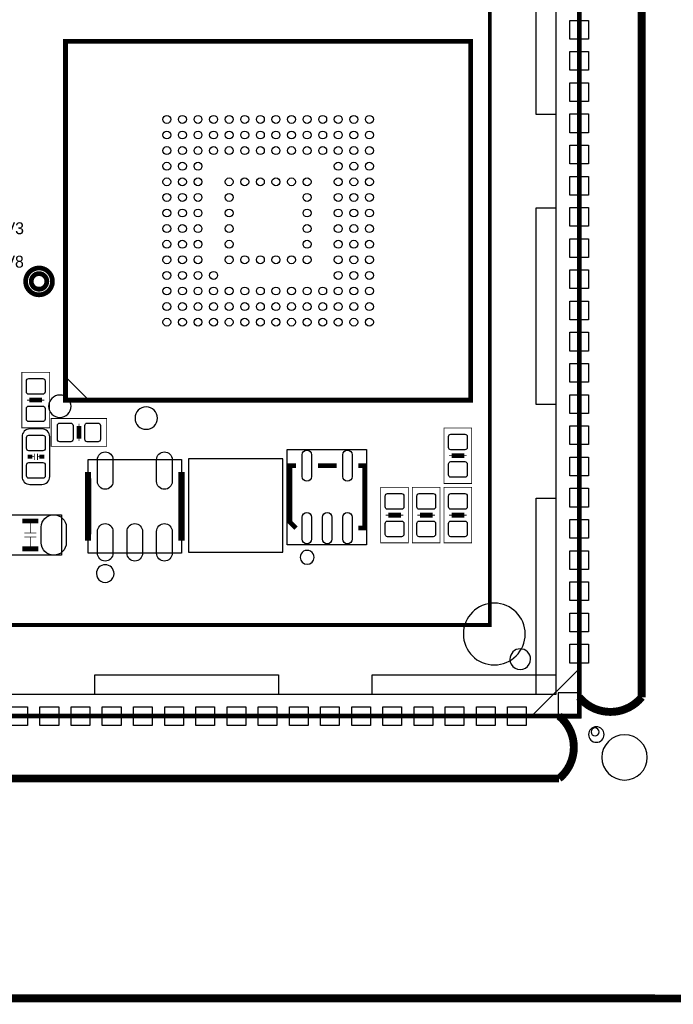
# Model space of a CAD drawing. Extents: x -9 to 199, y -9 to 108.
# Tile 2 of 7: x 25 to 46, y -9 to 22. Entities that reach past the tile are written whole.
import ezdxf
from ezdxf.enums import TextEntityAlignment as Align

# ---------------------------------------------------------------- set-up
doc = ezdxf.new("R2010")
doc.units = 0
for name, color, linetype in [('BG_OUTLINE', 7, 'CONTINUOUS'), ('BG_SILKSCREEN_TOP', 7, 'CONTINUOUS'), ('PG_ASSEMBLY_TOP', 96, 'CONTINUOUS'), ('PG_SILKSCREEN_TOP', 254, 'CONTINUOUS'), ('PIN_TOP', 100, 'CONTINUOUS')]:
    doc.layers.add(name, color=color, linetype=linetype)

msp = doc.modelspace()

# ---------------------------------------------------------------- linework, layer by layer
at = {"layer": 'BG_OUTLINE', "const_width": 0.254}
for points in [[(-7.03199, -9.031986), (197.06971, -9.113266, 0.414214), (199.069706, -7.11327), (199.069706, 105.7402, 0.414214), (197.06971, 107.740196), (4.275836, 107.821476)], [(45.002196, 0.604266), (45.002196, 44.355258, 0.471577), (43.000168, 44.355258)], [(43.000168, 0.604266, 0.471577), (45.002196, 0.604266)], [(0.604266, -2.002028), (42.355262, -2.002028, 0.471577), (42.355262, 0)]]:
    msp.add_lwpolyline(points, format="xyb", dxfattribs=at)
at = {"layer": 'BG_OUTLINE'}
msp.add_lwpolyline([(0, 45.000164), (0, 0), (43.000168, 0), (43.000168, 45.000164)], close=True, dxfattribs=at)
for points in [[(43.799506, -0.592328, 1), (43.299634, -0.592328)], [(43.299634, -0.592328, 1), (43.799506, -0.592328)], [(43.635168, -0.508, 1), (43.381168, -0.508)], [(43.381168, -0.508, 1), (43.635168, -0.508)]]:
    msp.add_lwpolyline(points, format="xyb", dxfattribs=at)
at = {"layer": 'BG_SILKSCREEN_TOP', "const_width": 0.0254}
msp.add_lwpolyline([(30.471872, 8.25627), (33.471866, 8.25627), (33.471866, 5.256276), (30.471872, 5.256276), (30.471872, 8.25627)], dxfattribs=at)
at = {"layer": 'BG_SILKSCREEN_TOP'}
for points in [[(30.46476, 8.24738), (30.46476, 5.25018), (33.48736, 5.25018), (33.48736, 8.24738)], [(43.000168, 1.517142), (43.000168, 0), (41.53662, 0), (41.53662, 0.056388), (42.997374, 1.517142)]]:
    msp.add_lwpolyline(points, close=True, dxfattribs=at)
msp.add_lwpolyline([(41.266364, 2.629408, 1), (39.282624, 2.629408, 1)], format="xyb", close=True, dxfattribs=at)
at = {"layer": 'PG_ASSEMBLY_TOP'}
for points in [[(43.000168, 0), (43.000168, 45.000164), (0, 45.000164), (0, 0), (43.000168, 0)], [(0.754888, 0.6858), (0.754888, 44.18584), (42.254932, 44.18584), (42.254932, 0.6858), (0.754888, 0.6858)], [(33.630108, 5.747258), (33.630108, 8.541258), (36.170108, 8.541258), (36.170108, 5.493258), (33.630108, 5.493258), (33.630108, 5.874258)], [(27.241754, 5.218684), (27.241754, 8.218932), (30.242002, 8.218932), (30.242002, 5.218684), (27.241754, 5.218684)], [(26.390092, 5.154422), (24.390096, 5.154422), (24.390096, 6.454394), (26.390092, 6.454394), (26.390092, 5.154422)]]:
    msp.add_lwpolyline(points, dxfattribs=at)
msp.add_lwpolyline([(39.520114, 10.124948), (39.520114, 21.625052), (26.519886, 21.625052), (26.519886, 10.124948)], close=True, dxfattribs=at)
at = {"layer": 'PG_ASSEMBLY_TOP', "const_width": 0.1524}
msp.add_lwpolyline([(25.91943, 13.932408, 1), (25.419558, 13.932408, 1), (25.91943, 13.932408)], format="xyb", dxfattribs=at)
at = {"layer": 'PG_ASSEMBLY_TOP', "const_width": 0.0254}
for points in [[(25.118314, 9.238488), (26.007314, 9.238488), (26.007314, 11.016488), (25.118314, 11.016488), (25.118314, 9.238488)], [(25.283414, 10.127488), (25.410414, 10.127488)], [(25.410414, 10.076688), (25.715214, 10.076688), (25.715214, 10.178288), (25.410414, 10.178288), (25.410414, 10.076688)], [(25.842214, 10.127488), (25.715214, 10.127488)], [(27.8384, 8.6487), (27.8384, 9.5377), (26.0604, 9.5377), (26.0604, 8.6487), (27.8384, 8.6487)], [(27.0002, 8.9408), (27.0002, 9.2456), (26.8986, 9.2456), (26.8986, 8.9408), (27.0002, 8.9408)], [(26.9494, 9.3726), (26.9494, 9.2456)], [(39.550594, 9.233408), (38.661594, 9.233408), (38.661594, 7.455408), (39.550594, 7.455408), (39.550594, 9.233408)], [(26.9494, 8.8138), (26.9494, 8.9408)], [(25.390094, 8.313928), (25.517094, 8.313928)], [(25.517094, 8.212328), (25.517094, 8.415528)], [(25.618694, 8.212328), (25.618694, 8.415528)], [(25.618694, 8.313928), (25.745694, 8.313928)], [(38.826694, 8.344408), (38.953694, 8.344408)], [(39.258494, 8.395208), (38.953694, 8.395208), (38.953694, 8.293608), (39.258494, 8.293608), (39.258494, 8.395208)], [(39.385494, 8.344408), (39.258494, 8.344408)], [(36.629594, 5.550408), (37.518594, 5.550408), (37.518594, 7.328408), (36.629594, 7.328408), (36.629594, 5.550408)], [(37.645594, 5.550408), (38.534594, 5.550408), (38.534594, 7.328408), (37.645594, 7.328408), (37.645594, 5.550408)], [(38.661594, 5.550408), (39.550594, 5.550408), (39.550594, 7.328408), (38.661594, 7.328408), (38.661594, 5.550408)], [(36.794694, 6.439408), (36.921694, 6.439408)], [(36.921694, 6.388608), (37.226494, 6.388608), (37.226494, 6.490208), (36.921694, 6.490208), (36.921694, 6.388608)], [(37.353494, 6.439408), (37.226494, 6.439408)], [(37.810694, 6.439408), (37.937694, 6.439408)], [(37.937694, 6.388608), (38.242494, 6.388608), (38.242494, 6.490208), (37.937694, 6.490208), (37.937694, 6.388608)], [(38.369494, 6.439408), (38.242494, 6.439408)], [(38.826694, 6.439408), (38.953694, 6.439408)], [(38.953694, 6.388608), (39.258494, 6.388608), (39.258494, 6.490208), (38.953694, 6.490208), (38.953694, 6.388608)], [(39.385494, 6.439408), (39.258494, 6.439408)], [(25.390094, 6.185408), (25.390094, 5.867908)], [(25.390094, 5.867908), (25.390094, 6.121908)], [(25.580594, 5.867908), (25.199594, 5.867908)], [(25.580594, 5.740908), (25.199594, 5.740908)], [(25.390094, 5.423408), (25.390094, 5.740908)]]:
    msp.add_lwpolyline(points, dxfattribs=at)
at = {"layer": 'PG_ASSEMBLY_TOP'}
for points in [[(29.467556, 9.5504, 1), (28.749244, 9.5504, 1)], [(41.438322, 1.823212, 1), (40.776898, 1.823028, 1)]]:
    msp.add_lwpolyline(points, format="xyb", close=True, dxfattribs=at)
msp.add_lwpolyline([(25.377394, 7.424928), (25.758394, 7.424928, 0.414214), (26.012394, 7.678928), (26.012394, 8.948928, 0.414214), (25.758394, 9.202928), (25.377394, 9.202928, 0.414214), (25.123394, 8.948928), (25.123394, 7.678928, 0.414214), (25.377394, 7.424928)], format="xyb", dxfattribs=at)
at = {"layer": 'PG_SILKSCREEN_TOP'}
for points, const_width in [([(43.000168, 0), (43.000168, 45.000164), (0, 45.000164), (0, 0), (43.000168, 0)], 0.1524), ([(0, 43.603164), (0, 0), (43.000168, 0), (43.000168, 45.000164), (0, 45.000164), (0, 43.603164)], 0.1524), ([(2.921, 40.132), (2.921, 42.037), (40.132, 42.037), (40.132, 2.921), (2.921, 2.921), (2.921, 40.132)], 0.127), ([(39.520114, 10.124948), (39.520114, 21.625052), (26.519886, 21.625052), (26.519886, 10.124948), (39.520114, 10.124948)], 0.1524), ([(25.766014, 10.127488), (25.359614, 10.127488)], 0.1524), ([(26.9494, 9.2964), (26.9494, 8.89)], 0.1524), ([(25.377394, 8.377428), (25.377394, 8.250428)], 0.1524), ([(25.758394, 8.250428), (25.758394, 8.377428)], 0.1524), ([(38.902894, 8.344408), (39.309294, 8.344408)], 0.1524), ([(33.915096, 6.024372), (33.715198, 6.22427), (33.715198, 8.024368), (33.915096, 8.024368)], 0.1524), ([(34.61512, 8.024368), (35.215068, 8.024368)], 0.1524), ([(35.915092, 6.024372), (36.11499, 6.024372), (36.11499, 8.024368), (35.915092, 8.024368)], 0.1524), ([(27.34183, 5.71881), (27.241754, 5.71881), (27.241754, 7.718806), (27.34183, 7.718806)], 0.2032), ([(30.141926, 5.71881), (30.242002, 5.71881), (30.242002, 7.718806), (30.141926, 7.718806)], 0.2032), ([(25.644094, 6.248908), (25.136094, 6.248908)], 0.1524), ([(37.277294, 6.439408), (36.870894, 6.439408)], 0.1524), ([(38.293294, 6.439408), (37.886894, 6.439408)], 0.1524), ([(39.309294, 6.439408), (38.902894, 6.439408)], 0.1524), ([(25.644094, 5.359908), (25.136094, 5.359908)], 0.1524)]:
    msp.add_lwpolyline(points, dxfattribs=dict(at, const_width=const_width))
at = {"layer": 'PG_SILKSCREEN_TOP', "const_width": 0.1524}
msp.add_lwpolyline([(26.099516, 13.932408, 1), (25.239472, 13.932408, 1), (26.099516, 13.932408)], format="xyb", dxfattribs=at)
at = {"layer": 'PG_SILKSCREEN_TOP'}
for points in [[(26.519886, 10.87501), (27.269948, 10.124948), (26.519886, 10.124948)], [(43.064684, -0.055118), (43.064684, 0.739648), (42.321734, 0.739648), (42.321734, -0.055118)]]:
    msp.add_lwpolyline(points, close=True, dxfattribs=at)
for points in [[(26.696416, 9.92886, 1), (25.978104, 9.92886, 1)], [(34.492692, 5.086858, 1), (34.045776, 5.086798, 1)], [(28.07462, 4.568698, 1), (27.509136, 4.568918, 1)], [(45.18152, -1.325118, 1), (43.726608, -1.325118, 1)]]:
    msp.add_lwpolyline(points, format="xyb", close=True, dxfattribs=at)
at = {"layer": 'PIN_TOP'}
for points in [[(41.619932, 19.285966), (41.619932, 25.585928), (42.254932, 25.585928), (42.254932, 19.285966)], [(43.300142, 22.29993), (43.300142, 21.699982), (42.700194, 21.699982), (42.700194, 22.29993)], [(43.300142, 21.299932), (43.300142, 20.699984), (42.700194, 20.699984), (42.700194, 21.299932)], [(43.300142, 20.299934), (43.300142, 19.699986), (42.700194, 19.699986), (42.700194, 20.299934)], [(43.300142, 19.299936), (43.300142, 18.699988), (42.700194, 18.699988), (42.700194, 19.299936)], [(43.300142, 18.299938), (43.300142, 17.69999), (42.700194, 17.69999), (42.700194, 18.299938)], [(43.300142, 17.29994), (43.300142, 16.699992), (42.700194, 16.699992), (42.700194, 17.29994)], [(41.619932, 9.985756), (41.619932, 16.285718), (42.254932, 16.285718), (42.254932, 9.985756)], [(43.300142, 16.299942), (43.300142, 15.699994), (42.700194, 15.699994), (42.700194, 16.299942)], [(43.300142, 15.299944), (43.300142, 14.699996), (42.700194, 14.699996), (42.700194, 15.299944)], [(43.300142, 14.299946), (43.300142, 13.699998), (42.700194, 13.699998), (42.700194, 14.299946)], [(43.300142, 13.299948), (43.300142, 12.7), (42.700194, 12.7), (42.700194, 13.299948)], [(43.300142, 12.29995), (43.300142, 11.700002), (42.700194, 11.700002), (42.700194, 12.29995)], [(43.300142, 11.299952), (43.300142, 10.700004), (42.700194, 10.700004), (42.700194, 11.299952)], [(43.300142, 10.299954), (43.300142, 9.700006), (42.700194, 9.700006), (42.700194, 10.299954)], [(43.300142, 9.299956), (43.300142, 8.700008), (42.700194, 8.700008), (42.700194, 9.299956)], [(43.300142, 8.299958), (43.300142, 7.70001), (42.700194, 7.70001), (42.700194, 8.299958)], [(43.300142, 7.29996), (43.300142, 6.700012), (42.700194, 6.700012), (42.700194, 7.29996)], [(41.619932, 0.6858), (41.619932, 6.985762), (42.254932, 6.985762), (42.254932, 0.6858)], [(43.300142, 6.299962), (43.300142, 5.700014), (42.700194, 5.700014), (42.700194, 6.299962)], [(43.300142, 5.299964), (43.300142, 4.700016), (42.700194, 4.700016), (42.700194, 5.299964)], [(43.300142, 4.299966), (43.300142, 3.700018), (42.700194, 3.700018), (42.700194, 4.299966)], [(43.300142, 3.299968), (43.300142, 2.70002), (42.700194, 2.70002), (42.700194, 3.299968)], [(43.300142, 2.29997), (43.300142, 1.700022), (42.700194, 1.700022), (42.700194, 2.29997)], [(27.455114, 0.6858), (27.455114, 1.3208), (33.355026, 1.3208), (33.355026, 0.6858)], [(36.35502, 0.6858), (36.35502, 1.3208), (42.254932, 1.3208), (42.254932, 0.6858)], [(24.70023, 0.299974), (25.300178, 0.299974), (25.300178, -0.299974), (24.70023, -0.299974)], [(25.700228, 0.299974), (26.300176, 0.299974), (26.300176, -0.299974), (25.700228, -0.299974)], [(26.700226, 0.299974), (27.300174, 0.299974), (27.300174, -0.299974), (26.700226, -0.299974)], [(27.700224, 0.299974), (28.300172, 0.299974), (28.300172, -0.299974), (27.700224, -0.299974)], [(28.700222, 0.299974), (29.30017, 0.299974), (29.30017, -0.299974), (28.700222, -0.299974)], [(29.70022, 0.299974), (30.300168, 0.299974), (30.300168, -0.299974), (29.70022, -0.299974)], [(30.700218, 0.299974), (31.300166, 0.299974), (31.300166, -0.299974), (30.700218, -0.299974)], [(31.700216, 0.299974), (32.300164, 0.299974), (32.300164, -0.299974), (31.700216, -0.299974)], [(32.700214, 0.299974), (33.300162, 0.299974), (33.300162, -0.299974), (32.700214, -0.299974)], [(33.700212, 0.299974), (34.30016, 0.299974), (34.30016, -0.299974), (33.700212, -0.299974)], [(34.70021, 0.299974), (35.300158, 0.299974), (35.300158, -0.299974), (34.70021, -0.299974)], [(35.700208, 0.299974), (36.300156, 0.299974), (36.300156, -0.299974), (35.700208, -0.299974)], [(36.700206, 0.299974), (37.300154, 0.299974), (37.300154, -0.299974), (36.700206, -0.299974)], [(37.700204, 0.299974), (38.300152, 0.299974), (38.300152, -0.299974), (37.700204, -0.299974)], [(38.700202, 0.299974), (39.30015, 0.299974), (39.30015, -0.299974), (38.700202, -0.299974)], [(39.7002, 0.299974), (40.300148, 0.299974), (40.300148, -0.299974), (39.7002, -0.299974)], [(40.700198, 0.299974), (41.300146, 0.299974), (41.300146, -0.299974), (40.700198, -0.299974)]]:
    msp.add_lwpolyline(points, close=True, dxfattribs=at)
for points in [[(25.862788, 10.742422), (25.862788, 10.39241, -0.415686), (25.787858, 10.31748), (25.33777, 10.31748, -0.415686), (25.26284, 10.39241), (25.26284, 10.742422, -0.415686), (25.33777, 10.817352), (25.787858, 10.817352, -0.415686)], [(25.862788, 9.862566), (25.862788, 9.512554, -0.415686), (25.787858, 9.437624), (25.33777, 9.437624, -0.415686), (25.26284, 9.512554), (25.26284, 9.862566, -0.415686), (25.33777, 9.937496), (25.787858, 9.937496, -0.415686)], [(26.334466, 9.393174), (26.684478, 9.393174, -0.415686), (26.759408, 9.318244), (26.759408, 8.868156, -0.415686), (26.684478, 8.793226), (26.334466, 8.793226, -0.415686), (26.259536, 8.868156), (26.259536, 9.318244, -0.415686)], [(27.214322, 9.393174), (27.564334, 9.393174, -0.415686), (27.639264, 9.318244), (27.639264, 8.868156, -0.415686), (27.564334, 8.793226), (27.214322, 8.793226, -0.415686), (27.139392, 8.868156), (27.139392, 9.318244, -0.415686)], [(25.867868, 8.928862), (25.867868, 8.57885, -0.415686), (25.792938, 8.50392), (25.34285, 8.50392, -0.415686), (25.26792, 8.57885), (25.26792, 8.928862, -0.415686), (25.34285, 9.003792), (25.792938, 9.003792, -0.415686)], [(38.80612, 8.60933), (38.80612, 8.959342, -0.415686), (38.88105, 9.034272), (39.331138, 9.034272, -0.415686), (39.406068, 8.959342), (39.406068, 8.60933, -0.415686), (39.331138, 8.5344), (38.88105, 8.5344, -0.415686)], [(34.415095, 8.37438), (34.415095, 7.674356, -1), (34.115121, 7.674356), (34.115121, 8.37438, -1)], [(35.715067, 8.37438), (35.715067, 7.674356, -1), (35.415093, 7.674356), (35.415093, 8.37438, -1)], [(28.041981, 8.218805), (28.041981, 7.519035, -1), (27.541855, 7.519035), (27.541855, 8.218805, -1)], [(29.941901, 8.218805), (29.941901, 7.519035, -1), (29.441775, 7.519035), (29.441775, 8.218805, -1)], [(25.867868, 8.049006), (25.867868, 7.698994, -0.415686), (25.792938, 7.624064), (25.34285, 7.624064, -0.415686), (25.26792, 7.698994), (25.26792, 8.049006, -0.415686), (25.34285, 8.123936), (25.792938, 8.123936, -0.415686)], [(38.80612, 7.729474), (38.80612, 8.079486, -0.415686), (38.88105, 8.154416), (39.331138, 8.154416, -0.415686), (39.406068, 8.079486), (39.406068, 7.729474, -0.415686), (39.331138, 7.654544), (38.88105, 7.654544, -0.415686)], [(37.374068, 7.054342), (37.374068, 6.70433, -0.415686), (37.299138, 6.6294), (36.84905, 6.6294, -0.415686), (36.77412, 6.70433), (36.77412, 7.054342, -0.415686), (36.84905, 7.129272), (37.299138, 7.129272, -0.415686)], [(38.390068, 7.054342), (38.390068, 6.70433, -0.415686), (38.315138, 6.6294), (37.86505, 6.6294, -0.415686), (37.79012, 6.70433), (37.79012, 7.054342, -0.415686), (37.86505, 7.129272), (38.315138, 7.129272, -0.415686)], [(39.406068, 7.054342), (39.406068, 6.70433, -0.415686), (39.331138, 6.6294), (38.88105, 6.6294, -0.415686), (38.80612, 6.70433), (38.80612, 7.054342, -0.415686), (38.88105, 7.129272), (39.331138, 7.129272, -0.415686)], [(25.743154, 5.554472), (25.743154, 6.054344, -1), (26.543254, 6.054344), (26.543254, 5.554472, -1)], [(34.415095, 6.374384), (34.415095, 5.67436, -1), (34.115121, 5.67436), (34.115121, 6.374384, -1)], [(35.065081, 6.374384), (35.065081, 5.67436, -1), (34.765107, 5.67436), (34.765107, 6.374384, -1)], [(35.715067, 6.374384), (35.715067, 5.67436, -1), (35.415093, 5.67436), (35.415093, 6.374384, -1)], [(28.041981, 5.918581), (28.041981, 5.218811, -1), (27.541855, 5.218811), (27.541855, 5.918581, -1)], [(28.991941, 5.918581), (28.991941, 5.218811, -1), (28.491815, 5.218811), (28.491815, 5.918581, -1)], [(29.941901, 5.918581), (29.941901, 5.218811, -1), (29.441775, 5.218811), (29.441775, 5.918581, -1)], [(37.374068, 6.174486), (37.374068, 5.824474, -0.415686), (37.299138, 5.749544), (36.84905, 5.749544, -0.415686), (36.77412, 5.824474), (36.77412, 6.174486, -0.415686), (36.84905, 6.249416), (37.299138, 6.249416, -0.415686)], [(38.390068, 6.174486), (38.390068, 5.824474, -0.415686), (38.315138, 5.749544), (37.86505, 5.749544, -0.415686), (37.79012, 5.824474), (37.79012, 6.174486, -0.415686), (37.86505, 6.249416), (38.315138, 6.249416, -0.415686)], [(39.406068, 6.174486), (39.406068, 5.824474, -0.415686), (39.331138, 5.749544), (38.88105, 5.749544, -0.415686), (38.80612, 5.824474), (38.80612, 6.174486, -0.415686), (38.88105, 6.249416), (39.331138, 6.249416, -0.415686)]]:
    msp.add_lwpolyline(points, format="xyb", close=True, dxfattribs=at)
for centre, radius in [((29.77007, 19.12493), 0.127), ((30.269942, 19.12493), 0.127), ((30.770068, 19.12493), 0.127), ((31.26994, 19.12493), 0.127), ((31.770066, 19.12493), 0.127), ((32.269938, 19.12493), 0.127), ((32.770064, 19.12493), 0.127), ((33.269936, 19.12493), 0.127), ((33.770062, 19.12493), 0.127), ((34.269934, 19.12493), 0.127), ((34.77006, 19.12493), 0.127), ((35.269932, 19.12493), 0.127), ((35.770058, 19.12493), 0.127), ((36.26993, 19.12493), 0.127), ((29.77007, 18.625058), 0.127), ((30.269942, 18.625058), 0.127), ((30.770068, 18.625058), 0.127), ((31.26994, 18.625058), 0.127), ((31.770066, 18.625058), 0.127), ((32.269938, 18.625058), 0.127), ((32.770064, 18.625058), 0.127), ((33.269936, 18.625058), 0.127), ((33.770062, 18.625058), 0.127), ((34.269934, 18.625058), 0.127), ((34.77006, 18.625058), 0.127), ((35.269932, 18.625058), 0.127), ((35.770058, 18.625058), 0.127), ((36.26993, 18.625058), 0.127), ((29.77007, 18.124932), 0.127), ((30.269942, 18.124932), 0.127), ((30.770068, 18.124932), 0.127), ((31.26994, 18.124932), 0.127), ((31.770066, 18.124932), 0.127), ((32.269938, 18.124932), 0.127), ((32.770064, 18.124932), 0.127), ((33.269936, 18.124932), 0.127), ((33.770062, 18.124932), 0.127), ((34.269934, 18.124932), 0.127), ((34.77006, 18.124932), 0.127), ((35.269932, 18.124932), 0.127), ((35.770058, 18.124932), 0.127), ((36.26993, 18.124932), 0.127), ((29.77007, 17.62506), 0.127), ((30.269942, 17.62506), 0.127), ((30.770068, 17.62506), 0.127), ((35.269932, 17.62506), 0.127), ((35.770058, 17.62506), 0.127), ((36.26993, 17.62506), 0.127), ((29.77007, 17.124934), 0.127), ((30.269942, 17.124934), 0.127), ((30.770068, 17.124934), 0.127), ((31.770066, 17.124934), 0.127), ((32.269938, 17.124934), 0.127), ((32.770064, 17.124934), 0.127), ((33.269936, 17.124934), 0.127), ((33.770062, 17.124934), 0.127), ((34.269934, 17.124934), 0.127), ((35.269932, 17.124934), 0.127), ((35.770058, 17.124934), 0.127), ((36.26993, 17.124934), 0.127), ((29.77007, 16.625062), 0.127), ((30.269942, 16.625062), 0.127), ((30.770068, 16.625062), 0.127), ((31.770066, 16.625062), 0.127), ((34.269934, 16.625062), 0.127), ((35.269932, 16.625062), 0.127), ((35.770058, 16.625062), 0.127), ((36.26993, 16.625062), 0.127), ((29.77007, 16.124936), 0.127), ((30.269942, 16.124936), 0.127), ((30.770068, 16.124936), 0.127), ((31.770066, 16.124936), 0.127), ((34.269934, 16.124936), 0.127), ((35.269932, 16.124936), 0.127), ((35.770058, 16.124936), 0.127), ((36.26993, 16.124936), 0.127), ((29.77007, 15.625064), 0.127), ((30.269942, 15.625064), 0.127), ((30.770068, 15.625064), 0.127), ((31.770066, 15.625064), 0.127), ((34.269934, 15.625064), 0.127), ((35.269932, 15.625064), 0.127), ((35.770058, 15.625064), 0.127), ((36.26993, 15.625064), 0.127), ((29.77007, 15.124938), 0.127), ((30.269942, 15.124938), 0.127), ((30.770068, 15.124938), 0.127), ((31.770066, 15.124938), 0.127), ((34.269934, 15.124938), 0.127), ((35.269932, 15.124938), 0.127), ((35.770058, 15.124938), 0.127), ((36.26993, 15.124938), 0.127), ((29.77007, 14.625066), 0.127), ((30.269942, 14.625066), 0.127), ((30.770068, 14.625066), 0.127), ((31.770066, 14.625066), 0.127), ((32.269938, 14.625066), 0.127), ((32.770064, 14.625066), 0.127), ((33.269936, 14.625066), 0.127), ((33.770062, 14.625066), 0.127), ((34.269934, 14.625066), 0.127), ((35.269932, 14.625066), 0.127), ((35.770058, 14.625066), 0.127), ((36.26993, 14.625066), 0.127), ((29.77007, 14.12494), 0.127), ((30.269942, 14.12494), 0.127), ((30.770068, 14.12494), 0.127), ((31.26994, 14.12494), 0.127), ((35.269932, 14.12494), 0.127), ((35.770058, 14.12494), 0.127), ((36.26993, 14.12494), 0.127), ((25.669494, 13.932408), 0.254), ((29.77007, 13.625068), 0.127), ((30.269942, 13.625068), 0.127), ((30.770068, 13.625068), 0.127), ((31.26994, 13.625068), 0.127), ((31.770066, 13.625068), 0.127), ((32.269938, 13.625068), 0.127), ((32.770064, 13.625068), 0.127), ((33.269936, 13.625068), 0.127), ((33.770062, 13.625068), 0.127), ((34.269934, 13.625068), 0.127), ((34.77006, 13.625068), 0.127), ((35.269932, 13.625068), 0.127), ((35.770058, 13.625068), 0.127), ((36.26993, 13.625068), 0.127), ((29.77007, 13.124942), 0.127), ((30.269942, 13.124942), 0.127), ((30.770068, 13.124942), 0.127), ((31.26994, 13.124942), 0.127), ((31.770066, 13.124942), 0.127), ((32.269938, 13.124942), 0.127), ((32.770064, 13.124942), 0.127), ((33.269936, 13.124942), 0.127), ((33.770062, 13.124942), 0.127), ((34.269934, 13.124942), 0.127), ((34.77006, 13.124942), 0.127), ((35.269932, 13.124942), 0.127), ((35.770058, 13.124942), 0.127), ((36.26993, 13.124942), 0.127), ((29.77007, 12.62507), 0.127), ((30.269942, 12.62507), 0.127), ((30.770068, 12.62507), 0.127), ((31.26994, 12.62507), 0.127), ((31.770066, 12.62507), 0.127), ((32.269938, 12.62507), 0.127), ((32.770064, 12.62507), 0.127), ((33.269936, 12.62507), 0.127), ((33.770062, 12.62507), 0.127), ((34.269934, 12.62507), 0.127), ((34.77006, 12.62507), 0.127), ((35.269932, 12.62507), 0.127), ((35.770058, 12.62507), 0.127), ((36.26993, 12.62507), 0.127)]:
    msp.add_circle(centre, radius, dxfattribs=at)

# ---------------------------------------------------------------- texts
at = {"layer": 'BG_SILKSCREEN_TOP'}
for s, p in [('VDD_3V3', (24.0538, 15.44574)), ('VPP_1V8', (24.07666, 14.37386))]:
    msp.add_text(s, height=0.381, dxfattribs=at).set_placement(p, align=Align.CENTER)

doc.saveas('drawing.dxf')
